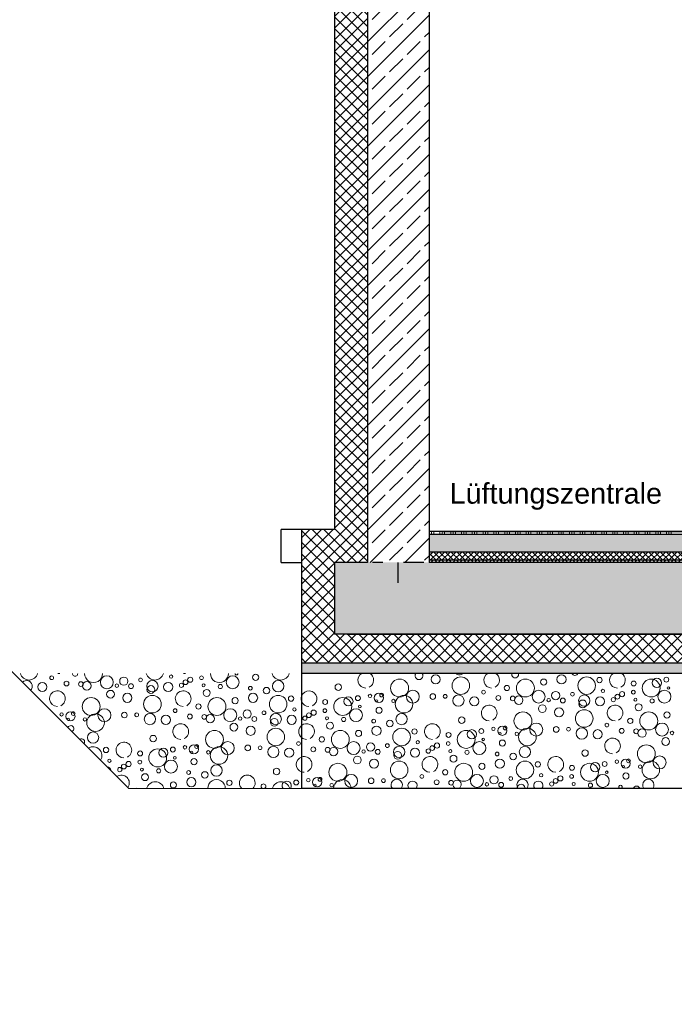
# Model space of a CAD drawing. Header units: metres. Extents: x -27.8 to 39.4, y -22.2 to 2.8.
# Tile 10 of 80: x 1.6 to 4.8, y -16.7 to -11.9. Entities that reach past the tile are written whole.
import ezdxf

# ---------------------------------------------------------------- set-up
doc = ezdxf.new("R2010")
doc.units = ezdxf.units.M
doc.header["$LTSCALE"] = 0.4
doc.header["$MEASUREMENT"] = 0
doc.linetypes.add('Strichlinie', pattern=[0.2, 0.15, -0.05])
doc.linetypes.add('Strichlinie_ eng', pattern=[0.115, 0.075, -0.04])
doc.layers.get('0').update_dxf_attribs({"color": 8, "lineweight": 9})
doc.layers.get('Defpoints').update_dxf_attribs({"color": 8, "lineweight": 9})
for name, color, linetype in [('Neubau__ GHIW - druckfeste Dämmung u BP', 8, 'Continuous'), ('Neubau__ GHIW - Perimeterdämmung Wand', 8, 'Continuous'), ('Neubau_A - Bodenaustausch', 8, 'Continuous'), ('Neubau_A - Sauberkeitsschicht', 8, 'Continuous'), ('Neubau_A-Bodenplatte', 8, 'Continuous'), ('Neubau_A-STB Wände', 8, 'Continuous'), ('Neubau_B-Bodenaufbau', 8, 'Continuous'), ('Neubau_S-Linien _ Schraffuren.2D', 8, 'Continuous'), ('Neubau_T-Bemaßung', 8, 'Continuous'), ('Neubau_T-Text', 8, 'Continuous')]:
    doc.layers.add(name, color=color, linetype=linetype)
doc.layers.add('S-Linien _ Schraffuren.2D', color=8, linetype='Continuous', lineweight=9)
doc.styles.add('ERSTELLTER_STIL_2', font='arial.ttf')
doc.dimstyles.new('ERSTELLTER_STIL__1', dxfattribs={"dimtxt": 0.0875, "dimasz": 0.059375, "dimexe": 0.18, "dimexo": 0.0625, "dimgap": 0, "dimtad": 1, "dimzin": 0, "dimdsep": 46, "dimtxsty": 'ERSTELLTER_STIL_2', "dimblk": 'ARROWHEAD_6', "dimblk1": 'ARROWHEAD_6', "dimblk2": 'ARROWHEAD_6', "dimcen": 0.09, "dimclrd": 7, "dimclre": 7, "dimclrt": 7, "dimazin": 0, "dimtfac": 1, "dimtdec": 4, "dimtmove": 0, "dimatfit": 3, "dimfxl": 1, "dimtolj": 1, "dimtzin": 0, "dimarcsym": 0})
pattern_1 = [(45, (388.31789, -10.175), (-0.035355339, 0.035355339), [0.0375, -0.0125]), (45, (388.31789, -10.139645), (-0.035355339, 0.035355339), [0.0375, -0.0125])]
pattern_2 = [(45, (388.31789, -10.175), (-0.084852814, 0.084852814), []), (45, (388.27546, -10.13257), (-0.084852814, 0.084852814), [0.09, -0.03])]
pattern_3 = [(45, (388.31789, -10.175), (-0.0282842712, 0.0282842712), []), (135, (388.31789, -10.175), (0.0282842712, 0.0282842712), [])]

# ---------------------------------------------------------------- blocks, each defined once
blk = doc.blocks.new('*X367', base_point=(4591.5834, -0.0469))
at = {"layer": 'Neubau_A - Bodenaustausch', "color": 253, "linetype": 'Continuous', "lineweight": 9, "true_color": 0x9f9f9f}
for centre, radius in [((4206.8728, -4.9962), 0.0223), ((4207.4847, -4.9962), 0.0223), ((4206.3991, -5.0344), 0.0158), ((4206.6971, -5.0382), 0.0436), ((4206.9951, -5.0267), 0.0427), ((4207.219, -5.0381), 0.0128), ((4207.3089, -5.0382), 0.0436), ((4207.3975, -5.0094), 0.015), ((4207.6069, -5.0267), 0.0427), ((4207.6695, -4.9996), 0.013), ((4207.8353, -5.0164), 0.0119), ((4207.9208, -5.0382), 0.0436), ((4207.9483, -5.0131), 0.0223), ((4207.9945, -4.9977), 0.0119), ((4206.4945, -5.0877), 0.0119), ((4206.5534, -5.0767), 0.00837), ((4206.5965, -5.0862), 0.0223), ((4206.6102, -5.0726), 0.00908), ((4206.7187, -5.1167), 0.0427), ((4206.7616, -5.0802), 0.0315), ((4206.8589, -5.0796), 0.0137), ((4206.9187, -5.0787), 0.00908), ((4206.9832, -5.0993), 0.0275), ((4207.1054, -5.0584), 0.00908), ((4207.1774, -5.0866), 0.0117), ((4207.2764, -5.0974), 0.0205), ((4207.3734, -5.0802), 0.0315), ((4207.456, -5.0749), 0.0201), ((4207.5376, -5.0686), 0.00908), ((4207.595, -5.0993), 0.0275), ((4207.6857, -5.0523), 0.00812), ((4207.7561, -5.0804), 0.0115), ((4207.7791, -5.0679), 0.0126), ((4207.8339, -5.0584), 0.00908), ((4207.9853, -5.0802), 0.0315), ((4208.0043, -5.0381), 0.00642), ((4206.3353, -5.1064), 0.0119), ((4206.4208, -5.1282), 0.0436), ((4206.4483, -5.1031), 0.0223), ((4206.5043, -5.1281), 0.00642), ((4206.5859, -5.101), 0.00574), ((4206.667, -5.101), 0.00837), ((4207.0602, -5.1031), 0.0223), ((4207.2474, -5.0889), 0.0115), ((4207.3914, -5.1385), 0.0189), ((4207.4219, -5.097), 0.00837), ((4207.4909, -5.099), 0.0118), ((4207.5877, -5.1155), 0.0189), ((4207.672, -5.1031), 0.0223), ((4207.7365, -5.095), 0.0103), ((4207.844, -5.095), 0.00732), ((4207.8593, -5.1319), 0.0169), ((4207.9252, -5.101), 0.0101), ((4206.2561, -5.1704), 0.0115), ((4206.2791, -5.1579), 0.0126), ((4206.3339, -5.1484), 0.00908), ((4206.4853, -5.1702), 0.0315), ((4206.5975, -5.1462), 0.015), ((4206.7068, -5.1893), 0.0275), ((4207.2971, -5.1982), 0.0436), ((4207.4728, -5.1562), 0.0223), ((4207.5951, -5.1867), 0.0427), ((4207.9089, -5.1982), 0.0436), ((4207.9975, -5.1694), 0.015), ((4206.2365, -5.185), 0.0103), ((4206.344, -5.185), 0.00732), ((4206.3593, -5.2219), 0.0169), ((4206.4252, -5.191), 0.0101), ((4206.5713, -5.1992), 0.00908), ((4206.6498, -5.211), 0.0158), ((4206.9991, -5.1944), 0.0158), ((4207.3616, -5.2402), 0.0315), ((4207.7054, -5.2184), 0.00908), ((4207.819, -5.1981), 0.0128), ((4207.9734, -5.2402), 0.0315), ((4206.4089, -5.2882), 0.0436), ((4206.4975, -5.2594), 0.015), ((4206.5847, -5.2462), 0.0223), ((4206.7069, -5.2767), 0.0427), ((4206.7695, -5.2496), 0.013), ((4206.9353, -5.2664), 0.0119), ((4207.0208, -5.2882), 0.0436), ((4207.0483, -5.2631), 0.0223), ((4207.0945, -5.2477), 0.0119), ((4207.1534, -5.2367), 0.00837), ((4207.1965, -5.2462), 0.0223), ((4207.1859, -5.261), 0.00574), ((4207.2102, -5.2326), 0.00908), ((4207.267, -5.261), 0.00837), ((4207.3187, -5.2767), 0.0427), ((4207.4589, -5.2396), 0.0137), ((4207.5187, -5.2387), 0.00908), ((4207.5832, -5.2593), 0.0275), ((4207.6602, -5.2631), 0.0223), ((4207.7774, -5.2466), 0.0117), ((4207.8474, -5.2489), 0.0115), ((4207.8764, -5.2574), 0.0205), ((4208.0219, -5.257), 0.00837), ((4206.319, -5.2881), 0.0128), ((4206.4734, -5.3302), 0.0315), ((4206.556, -5.3249), 0.0201), ((4206.6376, -5.3186), 0.00908), ((4206.7857, -5.3023), 0.00812), ((4206.8791, -5.3179), 0.0126), ((4206.9339, -5.3084), 0.00908), ((4207.0853, -5.3302), 0.0315), ((4207.1043, -5.2881), 0.00642), ((4207.1975, -5.3062), 0.015), ((4207.8971, -5.3582), 0.0436), ((4207.9914, -5.2985), 0.0189), ((4206.2774, -5.3366), 0.0117), ((4206.3474, -5.3389), 0.0115), ((4206.3764, -5.3474), 0.0205), ((4206.5219, -5.347), 0.00837), ((4206.5909, -5.349), 0.0118), ((4206.695, -5.3493), 0.0275), ((4206.6877, -5.3655), 0.0189), ((4206.772, -5.3531), 0.0223), ((4206.8365, -5.345), 0.0103), ((4206.8561, -5.3304), 0.0115), ((4206.944, -5.345), 0.00732), ((4207.0252, -5.351), 0.0101), ((4207.1713, -5.3592), 0.00908), ((4207.2498, -5.371), 0.0158), ((4207.3068, -5.3493), 0.0275), ((4207.5991, -5.3544), 0.0158), ((4206.3971, -5.4482), 0.0436), ((4206.4914, -5.3885), 0.0189), ((4206.5728, -5.4062), 0.0223), ((4206.6951, -5.4367), 0.0427), ((4206.9593, -5.3819), 0.0169), ((4207.0089, -5.4482), 0.0436), ((4207.0975, -5.4194), 0.015), ((4207.1847, -5.4062), 0.0223), ((4207.3069, -5.4367), 0.0427), ((4207.3695, -5.4096), 0.013), ((4207.6208, -5.4482), 0.0436), ((4207.6483, -5.4231), 0.0223), ((4207.6945, -5.4077), 0.0119), ((4207.7534, -5.3967), 0.00837), ((4207.7965, -5.4062), 0.0223), ((4207.8102, -5.3926), 0.00908), ((4207.9187, -5.4367), 0.0427), ((4207.9616, -5.4002), 0.0315), ((4206.4616, -5.4902), 0.0315), ((4206.8054, -5.4684), 0.00908), ((4206.919, -5.4481), 0.0128), ((4207.0734, -5.4902), 0.0315), ((4207.3857, -5.4623), 0.00812), ((4207.5353, -5.4264), 0.0119), ((4207.5339, -5.4684), 0.00908), ((4207.6853, -5.4902), 0.0315), ((4207.7043, -5.4481), 0.00642), ((4207.7859, -5.421), 0.00574), ((4207.7975, -5.4662), 0.015), ((4207.867, -5.421), 0.00837), ((4206.2534, -5.4867), 0.00837), ((4206.2965, -5.4962), 0.0223), ((4206.2859, -5.511), 0.00574), ((4206.3102, -5.4826), 0.00908), ((4206.367, -5.511), 0.00837), ((4206.5589, -5.4896), 0.0137), ((4206.6187, -5.4887), 0.00908), ((4206.8774, -5.4966), 0.0117), ((4206.9474, -5.4989), 0.0115), ((4207.1219, -5.507), 0.00837), ((4207.156, -5.4849), 0.0201), ((4207.1909, -5.509), 0.0118), ((4207.2376, -5.4786), 0.00908), ((4207.4365, -5.505), 0.0103), ((4207.4561, -5.4904), 0.0115), ((4207.4791, -5.4779), 0.0126), ((4207.544, -5.505), 0.00732), ((4207.6252, -5.511), 0.0101)]:
    blk.add_circle(centre, radius, dxfattribs=at)
for centre, radius, start, end in [((4206.5328, -5), 0.0382, 119.8575, 270), ((4206.5328, -5), 0.0382, 296.5651, 60.1425), ((4206.7914, -4.9785), 0.0189, 142.0979, 37.9021), ((4206.9877, -4.9555), 0.0189, 216.973, 323.027), ((4207.1447, -5), 0.0382, 119.8575, 270), ((4207.1447, -5), 0.0382, 296.5651, 60.1425), ((4207.2593, -4.9719), 0.0169, 162.6447, 17.3553), ((4207.5498, -4.961), 0.0158, 201.6728, 338.3272), ((4207.7565, -5), 0.0382, 119.8575, 270), ((4207.7565, -5), 0.0382, 296.5651, 60.1425), ((4206.2565, -5.09), 0.0382, 296.5651, 160.5326), ((4206.2565, -5.09), 0.0382, 199.4674, 270), ((4207.1328, -5.16), 0.0382, 296.5651, 270), ((4207.7447, -5.16), 0.0382, 296.5651, 270), ((4206.2447, -5.25), 0.0382, 296.5651, 129.2712), ((4206.8565, -5.25), 0.0382, 296.5651, 270), ((4206.2447, -5.25), 0.0382, 230.7288, 270), ((4207.7328, -5.32), 0.0382, 296.5651, 270), ((4206.2328, -5.41), 0.0382, 296.5651, 108.8536), ((4206.8447, -5.41), 0.0382, 296.5651, 270), ((4207.4565, -5.41), 0.0382, 296.5651, 270), ((4206.2328, -5.41), 0.0382, 251.1464, 270), ((4206.4187, -5.5267), 0.0427, 359.8272, 180.1728), ((4206.6832, -5.5093), 0.0275, 320.4331, 219.5669), ((4206.7602, -5.5131), 0.0223, 321.9573, 218.0427), ((4206.9764, -5.5074), 0.0205, 288.7719, 251.2281), ((4207.295, -5.5093), 0.0275, 320.4331, 219.5669), ((4207.2877, -5.5255), 0.0189, 355.8893, 184.1107), ((4207.372, -5.5131), 0.0223, 321.9573, 218.0427), ((4207.9068, -5.5093), 0.0275, 320.4331, 219.5669), ((4207.5593, -5.5419), 0.0169, 62.9462, 117.0538), ((4207.7713, -5.5192), 0.00908, 301.7542, 238.2458), ((4207.8498, -5.531), 0.0158, 15.1681, 164.8319)]:
    blk.add_arc(centre, radius, start, end, dxfattribs=at)
blk = doc.blocks.new('*X376', base_point=(4591.5834, -0.0469))
at = {"layer": 'S-Linien _ Schraffuren.2D', "color": 253, "linetype": 'Continuous', "lineweight": 9, "true_color": 0x9f9f9f}
for centre, radius in [((4205.0054, -4.9884), 0.00908), ((4205.2734, -5.0102), 0.0315), ((4205.5857, -4.9823), 0.00812), ((4205.7339, -4.9884), 0.00908), ((4205.8853, -5.0102), 0.0315), ((4205.9975, -4.9862), 0.015), ((4204.9602, -5.0331), 0.0223), ((4205.0774, -5.0166), 0.0117), ((4205.1474, -5.0189), 0.0115), ((4205.1764, -5.0274), 0.0205), ((4205.3219, -5.027), 0.00837), ((4205.356, -5.0049), 0.0201), ((4205.3909, -5.029), 0.0118), ((4205.4376, -4.9986), 0.00908), ((4205.495, -5.0293), 0.0275), ((4205.4877, -5.0455), 0.0189), ((4205.572, -5.0331), 0.0223), ((4205.6365, -5.025), 0.0103), ((4205.6561, -5.0104), 0.0115), ((4205.6791, -4.9979), 0.0126), ((4205.744, -5.025), 0.00732), ((4205.8252, -5.031), 0.0101), ((4206.1068, -5.0293), 0.0275), ((4205.2914, -5.0685), 0.0189), ((4205.3728, -5.0862), 0.0223), ((4205.4951, -5.1167), 0.0427), ((4205.7593, -5.0619), 0.0169), ((4205.9713, -5.0392), 0.00908), ((4205.9847, -5.0862), 0.0223), ((4206.0498, -5.051), 0.0158), ((4206.1069, -5.1167), 0.0427), ((4206.1695, -5.0896), 0.013), ((4205.1971, -5.1282), 0.0436), ((4205.719, -5.1281), 0.0128), ((4205.8089, -5.1282), 0.0436), ((4205.8975, -5.0994), 0.015), ((4205.0534, -5.1667), 0.00837), ((4205.0965, -5.1762), 0.0223), ((4205.1102, -5.1626), 0.00908), ((4205.2187, -5.2067), 0.0427), ((4205.2616, -5.1702), 0.0315), ((4205.3589, -5.1696), 0.0137), ((4205.4187, -5.1687), 0.00908), ((4205.4832, -5.1893), 0.0275), ((4205.5602, -5.1931), 0.0223), ((4205.6054, -5.1484), 0.00908), ((4205.6774, -5.1766), 0.0117), ((4205.7474, -5.1789), 0.0115), ((4205.7764, -5.1874), 0.0205), ((4205.8734, -5.1702), 0.0315), ((4205.956, -5.1649), 0.0201), ((4206.0376, -5.1586), 0.00908), ((4206.095, -5.1893), 0.0275), ((4206.172, -5.1931), 0.0223), ((4206.1857, -5.1423), 0.00812), ((4205.0859, -5.191), 0.00574), ((4205.167, -5.191), 0.00837), ((4205.8914, -5.2285), 0.0189), ((4205.9219, -5.187), 0.00837), ((4205.9909, -5.189), 0.0118), ((4206.0877, -5.2055), 0.0189), ((4205.2068, -5.2793), 0.0275), ((4205.4991, -5.2844), 0.0158), ((4205.7971, -5.2882), 0.0436), ((4205.9728, -5.2462), 0.0223), ((4206.0951, -5.2767), 0.0427), ((4205.6965, -5.3362), 0.0223), ((4205.7102, -5.3226), 0.00908), ((4205.8616, -5.3302), 0.0315), ((4205.9589, -5.3296), 0.0137), ((4206.2054, -5.3084), 0.00908), ((4205.2695, -5.3396), 0.013), ((4205.4353, -5.3564), 0.0119), ((4205.5208, -5.3782), 0.0436), ((4205.5483, -5.3531), 0.0223), ((4205.5945, -5.3377), 0.0119), ((4205.6534, -5.3267), 0.00837), ((4205.6859, -5.351), 0.00574), ((4205.767, -5.351), 0.00837), ((4205.8187, -5.3667), 0.0427), ((4206.0187, -5.3287), 0.00908), ((4206.0832, -5.3493), 0.0275), ((4206.1602, -5.3531), 0.0223), ((4205.2857, -5.3923), 0.00812), ((4205.3561, -5.4204), 0.0115), ((4205.3791, -5.4079), 0.0126), ((4205.4339, -5.3984), 0.00908), ((4205.5853, -5.4202), 0.0315), ((4205.6043, -5.3781), 0.00642), ((4205.6975, -5.3962), 0.015), ((4205.8068, -5.4393), 0.0275), ((4205.3365, -5.435), 0.0103), ((4205.444, -5.435), 0.00732), ((4205.4593, -5.4719), 0.0169), ((4205.5252, -5.441), 0.0101), ((4205.6713, -5.4492), 0.00908), ((4205.7498, -5.461), 0.0158), ((4206.0991, -5.4444), 0.0158), ((4205.5975, -5.5094), 0.015), ((4205.6847, -5.4962), 0.0223), ((4205.8695, -5.4996), 0.013), ((4206.1945, -5.4977), 0.0119)]:
    blk.add_circle(centre, radius, dxfattribs=at)
for centre, radius, start, end in [((4204.8951, -4.9567), 0.0427, 193.7188, 346.2812), ((4205.0447, -4.93), 0.0382, 254.8292, 270), ((4205.119, -4.9681), 0.0128, 174.3713, 5.6287), ((4205.2089, -4.9682), 0.0436, 178.2485, 1.7515), ((4205.5069, -4.9567), 0.0427, 193.7188, 346.2812), ((4205.6565, -4.93), 0.0382, 254.8292, 270), ((4205.8208, -4.9682), 0.0436, 178.2485, 1.7515), ((4205.9043, -4.9681), 0.00642, 168.6873, 11.3127), ((4206.1187, -4.9567), 0.0427, 193.7188, 346.2812), ((4204.8832, -5.0293), 0.0275, 314.7009, 135.2991), ((4205.0328, -5.09), 0.0382, 296.5651, 270), ((4205.6447, -5.09), 0.0382, 296.5651, 270), ((4206.2565, -5.09), 0.0382, 160.5326, 199.4674), ((4205.6328, -5.25), 0.0382, 296.5651, 270), ((4206.2447, -5.25), 0.0382, 129.2712, 230.7288), ((4205.0975, -5.2362), 0.015, 293.6804, 156.3196), ((4205.1498, -5.301), 0.0158, 327.5517, 122.4483), ((4205.3565, -5.34), 0.0382, 296.5651, 270), ((4205.2069, -5.3667), 0.0427, 327.8743, 122.1257), ((4206.2328, -5.41), 0.0382, 108.8536, 251.1464), ((4205.272, -5.4431), 0.0223, 6.8075, 83.1925), ((4205.3447, -5.5), 0.0382, 324.5353, 125.4647), ((4205.5089, -5.5382), 0.0436, 15.0793, 164.9207), ((4205.8069, -5.5267), 0.0427, 359.827, 180.173), ((4205.9565, -5.5), 0.0382, 315.3015, 224.6985), ((4206.0353, -5.5164), 0.0119, 298.6476, 241.3524), ((4206.1208, -5.5382), 0.0436, 15.0793, 164.9207), ((4206.1483, -5.5131), 0.0223, 321.9566, 218.0434), ((4205.419, -5.5381), 0.0128, 61.3124, 118.6876)]:
    blk.add_arc(centre, radius, start, end, dxfattribs=at)
blk = doc.blocks.new('ARROWHEAD_6')
at = {"color": 0, "linetype": 'Continuous', "lineweight": 0}
for p, q in [((0, 0), (-1, 0)), ((-0.5, -0.5), (0.5, 0.5))]:
    blk.add_line(p, q, dxfattribs=at)
blk = doc.blocks.new('*D377')
at = {"layer": 'Defpoints', "color": 0, "linetype": 'Continuous', "transparency": 16777216}
for p in [(3.115, -14.905), (11.2966, -14.905), (12.3775, -15.045)]:
    blk.add_point(p, dxfattribs=at)
at = {"layer": 'Neubau_T-Bemaßung', "linetype": 'Continuous', "lineweight": -2, "transparency": 16777216}
for p, q in [((3.1775, -14.905), (11.4766, -14.905)), ((11.2966, -14.9644), (11.2966, -14.9856)), ((12.315, -15.045), (11.1166, -15.045)), ((11.2966, -15.045), (11.2966, -15.1431))]:
    blk.add_line(p, q, dxfattribs=at)
at = {"layer": 'Neubau_T-Bemaßung', "linetype": 'Continuous', "lineweight": -2, "transparency": 16777216, "xscale": 0.059375, "yscale": 0.059375, "zscale": 0.059375}
for p, rotation in [((11.2966, -14.905), 90), ((11.2966, -15.045), 270)]:
    blk.add_blockref('ARROWHEAD_6', p, dxfattribs=dict(at, rotation=rotation))
at = {"layer": 'Neubau_T-Bemaßung', "linetype": 'Continuous', "transparency": 16777216, "insert": (11.1831, -15.1431), "char_height": 0.0875, "attachment_point": 5, "rotation": 90, "style": 'ERSTELLTER_STIL_2'}
blk.add_mtext('\\A1;0.14', dxfattribs=at)
blk = doc.blocks.new('*D378')
at = {"layer": 'Defpoints', "color": 0, "linetype": 'Continuous', "transparency": 16777216}
for p in [(11.1831, -14.555), (16.28, -14.555), (3.115, -14.905)]:
    blk.add_point(p, dxfattribs=at)
at = {"layer": 'Neubau_T-Bemaßung', "linetype": 'Continuous', "lineweight": -2, "transparency": 16777216}
for p, q in [((16.2175, -14.555), (11.0031, -14.555)), ((11.1831, -14.6144), (11.1831, -14.6162)), ((11.1831, -14.8456), (11.1831, -14.8441)), ((3.1775, -14.905), (11.3631, -14.905))]:
    blk.add_line(p, q, dxfattribs=at)
at = {"layer": 'Neubau_T-Bemaßung', "linetype": 'Continuous', "lineweight": -2, "transparency": 16777216, "xscale": 0.059375, "yscale": 0.059375, "zscale": 0.059375}
for p, rotation in [((11.1831, -14.555), 90), ((11.1831, -14.905), 270)]:
    blk.add_blockref('ARROWHEAD_6', p, dxfattribs=dict(at, rotation=rotation))
at = {"layer": 'Neubau_T-Bemaßung', "linetype": 'Continuous', "transparency": 16777216, "insert": (11.1831, -14.7301), "char_height": 0.0875, "attachment_point": 5, "rotation": 90, "style": 'ERSTELLTER_STIL_2'}
blk.add_mtext('\\A1;0.35', dxfattribs=at)
blk = doc.blocks.new('*D379')
at = {"layer": 'Defpoints', "color": 0, "linetype": 'Continuous', "transparency": 16777216}
for p in [(3.575, -14.405), (11.0692, -14.405), (16.28, -14.555)]:
    blk.add_point(p, dxfattribs=at)
at = {"layer": 'Neubau_T-Bemaßung', "linetype": 'Continuous', "lineweight": -2, "transparency": 16777216}
for p, q in [((11.0692, -14.405), (11.0692, -14.3072)), ((3.6375, -14.405), (11.2492, -14.405)), ((11.0692, -14.4956), (11.0692, -14.4644)), ((16.2175, -14.555), (10.8892, -14.555))]:
    blk.add_line(p, q, dxfattribs=at)
at = {"layer": 'Neubau_T-Bemaßung', "linetype": 'Continuous', "lineweight": -2, "transparency": 16777216, "xscale": 0.059375, "yscale": 0.059375, "zscale": 0.059375}
for p, rotation in [((11.0692, -14.405), 90), ((11.0692, -14.555), 270)]:
    blk.add_blockref('ARROWHEAD_6', p, dxfattribs=dict(at, rotation=rotation))
at = {"layer": 'Neubau_T-Bemaßung', "linetype": 'Continuous', "transparency": 16777216, "insert": (11.1831, -14.3072), "char_height": 0.0875, "attachment_point": 5, "rotation": 90, "style": 'ERSTELLTER_STIL_2'}
blk.add_mtext('\\A1;0.15', dxfattribs=at)
blk = doc.blocks.new('*D380')
at = {"layer": 'Defpoints', "color": 0, "linetype": 'Continuous', "transparency": 16777216}
for p in [(11.1831, -10.655), (16.03, -10.655), (3.575, -14.405)]:
    blk.add_point(p, dxfattribs=at)
at = {"layer": 'Neubau_T-Bemaßung', "linetype": 'Continuous', "lineweight": -2, "transparency": 16777216}
for p, q in [((15.9675, -10.655), (11.0031, -10.655)), ((11.1831, -10.7144), (11.1831, -12.3528)), ((11.1831, -14.3456), (11.1831, -12.5807)), ((3.6375, -14.405), (11.3631, -14.405))]:
    blk.add_line(p, q, dxfattribs=at)
at = {"layer": 'Neubau_T-Bemaßung', "linetype": 'Continuous', "lineweight": -2, "transparency": 16777216, "xscale": 0.059375, "yscale": 0.059375, "zscale": 0.059375}
for p, rotation in [((11.1831, -10.655), 90), ((11.1831, -14.405), 270)]:
    blk.add_blockref('ARROWHEAD_6', p, dxfattribs=dict(at, rotation=rotation))
at = {"layer": 'Neubau_T-Bemaßung', "linetype": 'Continuous', "transparency": 16777216, "insert": (11.1831, -12.4668), "char_height": 0.0875, "attachment_point": 5, "rotation": 90, "style": 'ERSTELLTER_STIL_2'}
blk.add_mtext('\\A1;3.75', dxfattribs=at)
blk = doc.blocks.new('*D394')
at = {"layer": 'Defpoints', "color": 0, "linetype": 'Continuous', "transparency": 16777216}
for p in [(11.5331, -14.555), (16.28, -14.555), (3.115, -14.905)]:
    blk.add_point(p, dxfattribs=at)
at = {"layer": 'Neubau_T-Bemaßung', "linetype": 'Continuous', "lineweight": -2, "transparency": 16777216}
for p, q in [((16.2175, -14.555), (11.3531, -14.555)), ((11.5331, -14.6144), (11.5331, -14.6162)), ((11.5331, -14.8456), (11.5331, -14.8441)), ((3.1775, -14.905), (11.7131, -14.905))]:
    blk.add_line(p, q, dxfattribs=at)
at = {"layer": 'Neubau_T-Bemaßung', "linetype": 'Continuous', "lineweight": -2, "transparency": 16777216, "xscale": 0.059375, "yscale": 0.059375, "zscale": 0.059375}
for p, rotation in [((11.5331, -14.555), 90), ((11.5331, -14.905), 270)]:
    blk.add_blockref('ARROWHEAD_6', p, dxfattribs=dict(at, rotation=rotation))
at = {"layer": 'Neubau_T-Bemaßung', "linetype": 'Continuous', "transparency": 16777216, "insert": (11.5331, -14.7301), "char_height": 0.0875, "attachment_point": 5, "rotation": 90, "style": 'ERSTELLTER_STIL_2'}
blk.add_mtext('\\A1;0.35', dxfattribs=at)
blk = doc.blocks.new('*D395')
at = {"layer": 'Defpoints', "color": 0, "linetype": 'Continuous', "transparency": 16777216}
for p in [(3.575, -10.655), (11.5331, -10.655), (16.28, -14.555)]:
    blk.add_point(p, dxfattribs=at)
at = {"layer": 'Neubau_T-Bemaßung', "linetype": 'Continuous', "lineweight": -2, "transparency": 16777216}
for p, q in [((3.6375, -10.655), (11.7131, -10.655)), ((11.5331, -10.7144), (11.5331, -12.495)), ((11.5331, -14.4956), (11.5331, -12.722)), ((16.2175, -14.555), (11.3531, -14.555))]:
    blk.add_line(p, q, dxfattribs=at)
at = {"layer": 'Neubau_T-Bemaßung', "linetype": 'Continuous', "lineweight": -2, "transparency": 16777216, "xscale": 0.059375, "yscale": 0.059375, "zscale": 0.059375}
for p, rotation in [((11.5331, -10.655), 90), ((11.5331, -14.555), 270)]:
    blk.add_blockref('ARROWHEAD_6', p, dxfattribs=dict(at, rotation=rotation))
at = {"layer": 'Neubau_T-Bemaßung', "linetype": 'Continuous', "transparency": 16777216, "insert": (11.5331, -12.6085), "char_height": 0.0875, "attachment_point": 5, "rotation": 90, "style": 'ERSTELLTER_STIL_2'}
blk.add_mtext('\\A1;3.90', dxfattribs=at)

msp = doc.modelspace()

# ---------------------------------------------------------------- hatches: boundary and pattern name
at = {"layer": 'Neubau__ GHIW - druckfeste Dämmung u BP', "linetype": 'Continuous'}
h = msp.add_hatch(dxfattribs=at)
h.set_pattern_fill('DÄMMUNG__HART_1_0001', color=256, style=0, pattern_type=2)
h.set_pattern_definition(pattern_3)
h.paths.add_polyline_path([(3.115, -14.905), (3.115, -15.045), (17.68, -15.045), (17.68, -14.905)])
at = {"layer": 'Neubau__ GHIW - Perimeterdämmung Wand', "linetype": 'Continuous'}
h = msp.add_hatch(dxfattribs=at)
h.set_pattern_fill('DÄMMUNG__HART_1_0001', color=256, style=0, pattern_type=2)
h.set_pattern_definition(pattern_3)
h.paths.add_polyline_path([(3.275, -10.795), (3.115, -10.795), (3.115, -14.555), (3.275, -14.555)])
h = msp.add_hatch(dxfattribs=at)
h.set_pattern_fill('DÄMMUNG__HART_1_0001', color=256, style=0, pattern_type=2)
h.set_pattern_definition(pattern_3)
h.paths.add_polyline_path([(2.955, -14.395), (2.955, -15.045), (3.115, -15.045), (3.115, -14.395)])
at = {"layer": 'Neubau_A - Sauberkeitsschicht', "linetype": 'Continuous'}
h = msp.add_hatch(dxfattribs=at)
h.set_pattern_fill('BETON__UNBEWEHRT_0001', color=256, style=0, pattern_type=2)
h.set_pattern_definition(pattern_1)
h.paths.add_polyline_path([(2.955, -15.095), (17.54, -15.095), (17.54, -15.045), (2.955, -15.045)])
at = {"layer": 'Neubau_A-Bodenplatte', "linetype": 'Continuous'}
h = msp.add_hatch(dxfattribs=at)
h.set_pattern_fill('BETON__STAHLBETON_0001', color=256, style=0, pattern_type=2)
h.set_pattern_definition(pattern_2)
h.paths.add_polyline_path([(17.931, -14.555), (3.115, -14.555), (3.115, -14.905), (17.931, -14.905)])
at = {"layer": 'Neubau_A-STB Wände', "linetype": 'Continuous'}
h = msp.add_hatch(dxfattribs=at)
h.set_pattern_fill('BETON__STAHLBETON_0001', color=256, style=0, pattern_type=2)
h.set_pattern_definition(pattern_2)
h.paths.add_polyline_path([(3.275, -14.555), (3.575, -14.555), (3.575, -10.655), (3.275, -10.655)])
at = {"layer": 'Neubau_B-Bodenaufbau', "linetype": 'Continuous'}
h = msp.add_hatch(dxfattribs=at)
h.set_pattern_fill('BETON__UNBEWEHRT_0001', color=256, style=0, pattern_type=2)
h.set_pattern_definition(pattern_1)
h.paths.add_polyline_path([(3.575, -14.42), (3.575, -14.505), (16.03, -14.505), (16.03, -14.42)])
h = msp.add_hatch(dxfattribs=at)
h.set_pattern_fill('DÄMMUNG__HART_2_0001', color=256, style=0, pattern_type=2)
h.set_pattern_definition([(45, (388.31789, -10.175), (-0.0141421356, 0.0141421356), []), (135, (388.31789, -10.175), (0.0141421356, 0.0141421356), [])])
h.paths.add_polyline_path([(16.03, -14.505), (3.575, -14.505), (3.575, -14.545), (16.03, -14.545)])
h = msp.add_hatch(dxfattribs=at)
h.set_pattern_fill('GUßASPHALT_0001', color=256, style=0, pattern_type=2)
h.set_pattern_definition([(45, (388.31789, -10.175), (-0.0176776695, 0.0176776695), []), (135, (388.31789, -10.175), (0.0176776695, 0.0176776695), [])])
h.paths.add_polyline_path([(3.575, -14.555), (16.03, -14.555), (16.03, -14.545), (3.575, -14.545)])

# ---------------------------------------------------------------- linework, layer by layer
msp.add_lwpolyline([(25.205, -15.655), (21.47, -15.655), (20.42, -16.705), (17.04, -16.705), (15.99, -15.655), (2.115, -15.655), (-2.9008, -10.6392), (-6, -10.6338)])
at = {"layer": 'Neubau__ GHIW - Perimeterdämmung Wand', "linetype": 'Continuous'}
for p, q in [((3.115, -11.405), (3.115, -14.395)), ((2.955, -14.395), (2.855, -14.395)), ((2.855, -14.555), (2.855, -14.395)), ((2.955, -14.395), (2.955, -15.045)), ((3.115, -14.395), (2.955, -14.395)), ((2.855, -14.555), (2.955, -14.555)), ((3.115, -14.555), (3.115, -14.905))]:
    msp.add_line(p, q, dxfattribs=at)
at = {"layer": 'Neubau_A - Bodenaustausch', "linetype": 'Continuous'}
for p in [(2.955, -15.095), (17.54, -15.655)]:
    msp.add_line(p, (2.955, -15.655), dxfattribs=at)
at = {"layer": 'Neubau_A - Sauberkeitsschicht', "linetype": 'Continuous'}
for p in [(2.955, -15.045), (17.54, -15.095)]:
    msp.add_line(p, (2.955, -15.095), dxfattribs=at)
at = {"layer": 'Neubau_A - Sauberkeitsschicht', "linetype": 'Continuous', "flags": 128}
msp.add_lwpolyline([(17.54, -15.045), (3.115, -15.045), (2.955, -15.045)], dxfattribs=at)
at = {"layer": 'Neubau_A-Bodenplatte', "linetype": 'Continuous'}
for p, q in [((3.275, -14.555), (3.115, -14.555)), ((16.03, -14.555), (3.575, -14.555)), ((17.68, -14.905), (3.115, -14.905))]:
    msp.add_line(p, q, dxfattribs=at)
at = {"layer": 'Neubau_A-STB Wände', "linetype": 'Continuous'}
msp.add_line((3.575, -10.655), (3.575, -14.405), dxfattribs=at)
at = {"layer": 'Neubau_A-STB Wände', "linetype": 'Continuous', "flags": 128}
for points in [[(3.275, -10.655), (3.275, -10.795), (3.275, -14.555)], [(3.575, -14.405), (3.575, -14.42), (3.575, -14.505), (3.575, -14.545), (3.575, -14.555)]]:
    msp.add_lwpolyline(points, dxfattribs=at)
at = {"layer": 'Neubau_B-Bodenaufbau', "linetype": 'Continuous'}
for p, q in [((16.03, -14.405), (3.575, -14.405)), ((16.03, -14.42), (3.575, -14.42)), ((16.03, -14.505), (3.575, -14.505)), ((16.03, -14.545), (3.575, -14.545))]:
    msp.add_line(p, q, dxfattribs=at)
at = {"layer": 'Neubau_B-Bodenaufbau', "linetype": 'Continuous', "lineweight": 9}
for p, q in [((3.5754, -14.405), (3.5754, -14.42)), ((3.5866, -14.405), (3.5866, -14.42)), ((3.5979, -14.405), (3.5979, -14.42)), ((3.6279, -14.405), (3.6279, -14.42)), ((3.6391, -14.405), (3.6391, -14.42)), ((3.6504, -14.405), (3.6504, -14.42)), ((3.6804, -14.405), (3.6804, -14.42)), ((3.6916, -14.405), (3.6916, -14.42)), ((3.7029, -14.405), (3.7029, -14.42)), ((3.7329, -14.405), (3.7329, -14.42)), ((3.7441, -14.405), (3.7441, -14.42)), ((3.7554, -14.405), (3.7554, -14.42)), ((3.7854, -14.405), (3.7854, -14.42)), ((3.7966, -14.405), (3.7966, -14.42)), ((3.8079, -14.405), (3.8079, -14.42)), ((3.8379, -14.405), (3.8379, -14.42)), ((3.8491, -14.405), (3.8491, -14.42)), ((3.8604, -14.405), (3.8604, -14.42)), ((3.8904, -14.405), (3.8904, -14.42)), ((3.9016, -14.405), (3.9016, -14.42)), ((3.9129, -14.405), (3.9129, -14.42)), ((3.9429, -14.405), (3.9429, -14.42)), ((3.9541, -14.405), (3.9541, -14.42)), ((3.9654, -14.405), (3.9654, -14.42)), ((3.9954, -14.405), (3.9954, -14.42)), ((4.0066, -14.405), (4.0066, -14.42)), ((4.0179, -14.405), (4.0179, -14.42)), ((4.0479, -14.405), (4.0479, -14.42)), ((4.0591, -14.405), (4.0591, -14.42)), ((4.0704, -14.405), (4.0704, -14.42)), ((4.1004, -14.405), (4.1004, -14.42)), ((4.1116, -14.405), (4.1116, -14.42)), ((4.1229, -14.405), (4.1229, -14.42)), ((4.1529, -14.405), (4.1529, -14.42)), ((4.1641, -14.405), (4.1641, -14.42)), ((4.1754, -14.405), (4.1754, -14.42)), ((4.2054, -14.405), (4.2054, -14.42)), ((4.2166, -14.405), (4.2166, -14.42)), ((4.2279, -14.405), (4.2279, -14.42)), ((4.2579, -14.405), (4.2579, -14.42)), ((4.2691, -14.405), (4.2691, -14.42)), ((4.2804, -14.405), (4.2804, -14.42)), ((4.3104, -14.405), (4.3104, -14.42)), ((4.3216, -14.405), (4.3216, -14.42)), ((4.3329, -14.405), (4.3329, -14.42)), ((4.3629, -14.405), (4.3629, -14.42)), ((4.3741, -14.405), (4.3741, -14.42)), ((4.3854, -14.405), (4.3854, -14.42)), ((4.4154, -14.405), (4.4154, -14.42)), ((4.4266, -14.405), (4.4266, -14.42)), ((4.4379, -14.405), (4.4379, -14.42)), ((4.4679, -14.405), (4.4679, -14.42)), ((4.4791, -14.405), (4.4791, -14.42)), ((4.4904, -14.405), (4.4904, -14.42)), ((4.5204, -14.405), (4.5204, -14.42)), ((4.5316, -14.405), (4.5316, -14.42)), ((4.5429, -14.405), (4.5429, -14.42)), ((4.5729, -14.405), (4.5729, -14.42)), ((4.5841, -14.405), (4.5841, -14.42)), ((4.5954, -14.405), (4.5954, -14.42)), ((4.6254, -14.405), (4.6254, -14.42)), ((4.6366, -14.405), (4.6366, -14.42)), ((4.6479, -14.405), (4.6479, -14.42)), ((4.6779, -14.405), (4.6779, -14.42)), ((4.6891, -14.405), (4.6891, -14.42)), ((4.7004, -14.405), (4.7004, -14.42)), ((4.7304, -14.405), (4.7304, -14.42)), ((4.7416, -14.405), (4.7416, -14.42)), ((4.7529, -14.405), (4.7529, -14.42))]:
    msp.add_line(p, q, dxfattribs=at)
at = {"layer": 'Neubau_S-Linien _ Schraffuren.2D', "linetype": 'Strichlinie_ eng'}
for p, q in [((3.425, -14.655), (3.425, -14.455)), ((3.55, -14.555), (3.3, -14.555))]:
    msp.add_line(p, q, dxfattribs=at)
at = {"layer": 'S-Linien _ Schraffuren.2D', "linetype": 'Strichlinie', "flags": 128}
msp.add_lwpolyline([(13.8454, -10.6687), (15.6563, -10.6758), (17.0612, -10.6704), (19.0543, -10.6547), (19.3911, -10.6615), (20.6649, -10.649), (21.2048, -10.5292), (21.2503, -10.5021), (21.2786, -10.5137), (21.3187, -10.5222), (21.4464, -10.5741), (25.3122, -10.4635), (25.3122, -15.655), (21.47, -15.655), (20.42, -16.705), (17.04, -16.705), (15.99, -15.655), (2.115, -15.655), (-2.9008, -10.6392)], close=True, dxfattribs=at)

# ---------------------------------------------------------------- block references
at = {"layer": 'Neubau_A - Bodenaustausch'}
msp.add_blockref('*X367', (388.3179, -10.175), dxfattribs=at)
at = {"layer": 'S-Linien _ Schraffuren.2D', "linetype": 'Continuous'}
msp.add_blockref('*X376', (388.3179, -10.175), dxfattribs=at)

# ---------------------------------------------------------------- texts
at = {"layer": 'Neubau_T-Text', "linetype": 'Continuous', "insert": (3.675, -14.2996), "char_height": 0.1, "attachment_point": 7, "style": 'ERSTELLTER_STIL_2'}
msp.add_mtext('\\A1;Lüftungszentrale', dxfattribs=at)

# ---------------------------------------------------------------- dimensions: what is measured, and where the dimension line sits
at = {"layer": 'Neubau_T-Bemaßung', "linetype": 'Continuous'}
for base, p1, p2, picture, middle in [((11.1831, -10.655), (3.575, -14.405), (16.03, -10.655), '*D380', (11.1831, -12.4668)), ((11.5331, -10.655), (16.28, -14.555), (3.575, -10.655), '*D395', (11.5331, -12.6085)), ((11.0692, -14.405), (16.28, -14.555), (3.575, -14.405), '*D379', (11.1831, -14.3072)), ((11.1831, -14.555), (3.115, -14.905), (16.28, -14.555), '*D378', (11.1831, -14.7301)), ((11.5331, -14.555), (3.115, -14.905), (16.28, -14.555), '*D394', (11.5331, -14.7301)), ((11.2966, -14.905), (12.3775, -15.045), (3.115, -14.905), '*D377', (11.1831, -15.1431))]:
    dim = msp.add_linear_dim(base=base, p1=p1, p2=p2, angle=90, dimstyle='ERSTELLTER_STIL__1', override={"dimclrd": 256, "dimclre": 256, "dimclrt": 256}, dxfattribs=at)
    dim.commit()
    dim.dimension.update_dxf_attribs({"geometry": picture, "text_midpoint": middle, "dimtype": 160, "text_rotation": 90})

doc.saveas('drawing.dxf')
